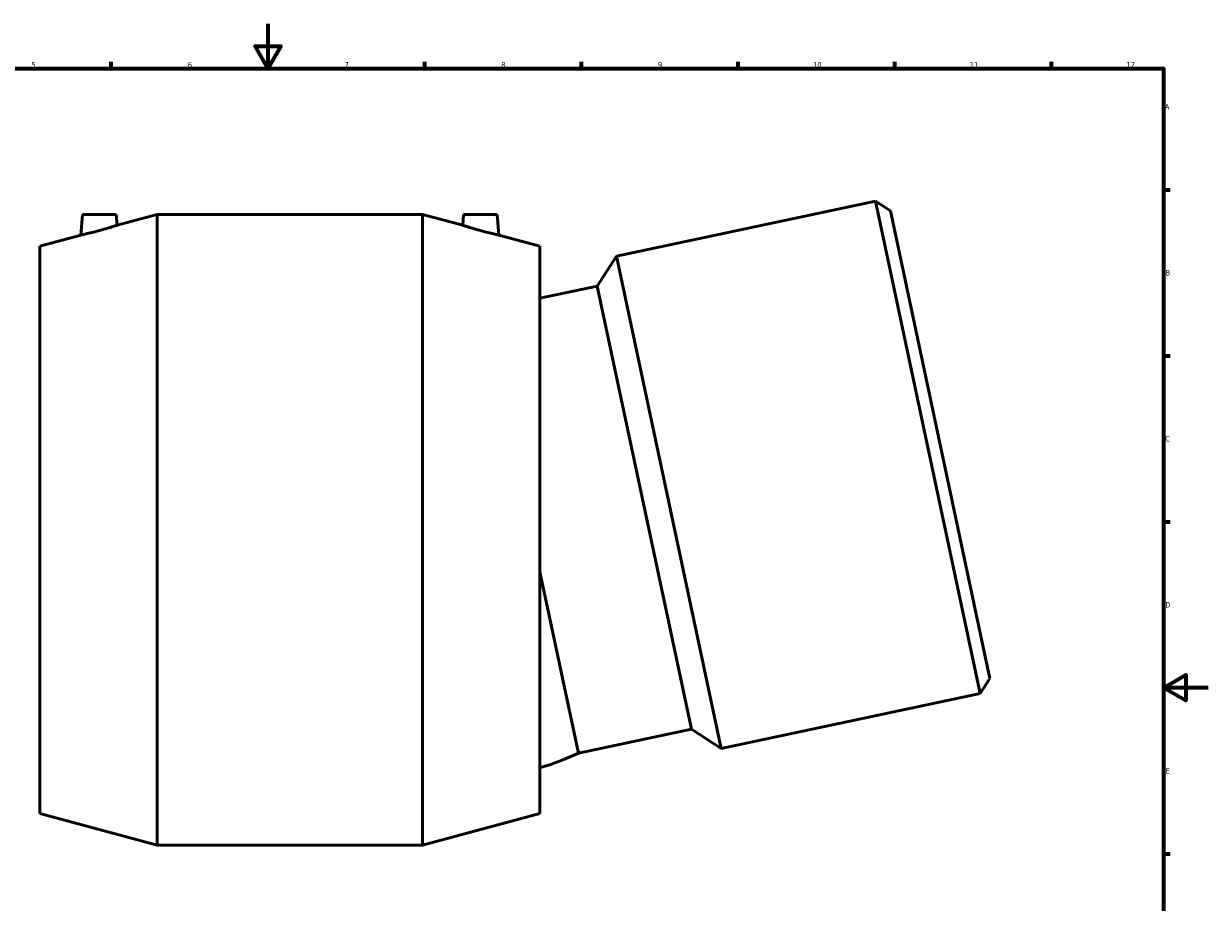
# Model space of a CAD drawing. Header units: millimetres. Extents: x -136 to 1355, y -192 to 1402.
# Tile 3 of 8: x 311 to 841, y 201 to 594. Entities that reach past the tile are written whole.
import ezdxf

# ---------------------------------------------------------------- set-up
doc = ezdxf.new("R2010")
doc.units = ezdxf.units.MM
doc.layers.add('Border (ISO)', color=7, linetype='Continuous', lineweight=70)
doc.layers.add('Visible (ISO)', color=7, linetype='Continuous', lineweight=50)
doc.styles.add('Note Text (ISO)', font='tahoma.ttf')

# ---------------------------------------------------------------- blocks, each defined once
blk = doc.blocks.new('Borders Default Border')
at = {"layer": 'Border (ISO)'}
for p, q in [((350.42, 574), (350.42, 576.9)), ((490.58, 574), (490.58, 576.9)), ((560.67, 574), (560.67, 576.9)), ((630.75, 574), (630.75, 576.9)), ((700.83, 574), (700.83, 576.9)), ((770.92, 574), (770.92, 576.9)), ((821, 519.75), (823.9, 519.75)), ((821, 445.5), (823.9, 445.5)), ((821, 371.25), (823.9, 371.25)), ((821, 222.75), (823.9, 222.75))]:
    blk.add_line(p, q, dxfattribs=at)
at = {"layer": 'Border (ISO)', "flags": 128}
for points in [[(420.5, 594), (420.5, 574), (414.73, 584), (426.27, 584), (420.5, 574)], [(20, 20), (20, 574), (821, 574), (821, 20), (20, 20)], [(841, 297), (821, 297), (831, 302.77), (831, 291.23), (821, 297)]]:
    blk.add_lwpolyline(points, dxfattribs=at)
at = {"layer": 'Border (ISO)', "color": 232, "true_color": 0xca0064, "char_height": 2.5, "attachment_point": 7, "style": 'Note Text (ISO)'}
for s, insert in [('5', (314.64, 574.35)), ('6', (384.66, 574.35)), ('7', (454.77, 574.4)), ('8', (524.81, 574.34)), ('9', (594.88, 574.35)), ('10', (664.29, 574.35)), ('11', (734.37, 574.4)), ('12', (804.46, 574.4)), ('A', (821.59, 555.62)), ('B', (821.89, 481.37)), ('C', (821.73, 407.08)), ('D', (821.73, 332.88)), ('E', (821.94, 258.63))]:
    blk.add_mtext(s, dxfattribs=dict(at, insert=insert))

msp = doc.modelspace()

# ---------------------------------------------------------------- linework, layer by layer
at = {"layer": 'Visible (ISO)'}
for p, q in [((692.172, 514.574), (576.398, 489.966)), ((738.952, 294.491), (692.172, 514.574)), ((698.861, 510.23), (692.172, 514.574)), ((337.594, 508.666), (336.791, 499.487)), ((337.594, 508.666), (352.594, 508.666)), ((352.594, 508.666), (353.016, 503.844)), ((353.016, 503.844), (370.969, 508.666)), ((370.969, 226.666), (370.969, 508.666)), ((370.969, 508.666), (489.619, 508.666)), ((489.619, 226.666), (489.619, 508.666)), ((507.572, 503.844), (489.619, 508.666)), ((507.994, 508.666), (507.572, 503.844)), ((522.994, 508.666), (507.994, 508.666)), ((522.994, 508.666), (523.797, 499.487)), ((698.861, 510.23), (743.296, 301.18)), ((318.469, 494.566), (336.791, 499.487)), ((542.119, 494.566), (523.797, 499.487)), ((318.469, 240.766), (318.469, 494.566)), ((542.119, 240.766), (542.119, 494.566)), ((567.733, 476.623), (576.398, 489.966)), ((576.398, 489.966), (623.179, 269.883)), ((567.733, 476.623), (542.119, 471.178)), ((567.733, 476.623), (609.835, 278.548)), ((542.119, 348.866), (559.346, 267.816)), ((743.296, 301.18), (738.952, 294.491)), ((738.952, 294.491), (623.179, 269.883)), ((609.835, 278.548), (559.346, 267.816)), ((609.835, 278.548), (623.179, 269.883)), ((318.469, 240.766), (370.969, 226.666)), ((542.119, 240.766), (489.619, 226.666)), ((370.969, 226.666), (489.619, 226.666))]:
    msp.add_line(p, q, dxfattribs=at)
msp.add_arc((513.642, 361.613), 104.34, 285.83857, 295.97877, dxfattribs=at)
for points, knots in [([(353.016, 503.844), (353.016, 503.844), (352.807, 503.775), (351.971, 503.505), (351.343, 503.303), (349.888, 502.85), (348.953, 502.566), (346.912, 501.971), (345.806, 501.661), (344.77, 501.383)], [3.7197485, 3.7197485, 3.7197485, 3.7197485, 4.0298396, 4.0298396, 4.3399307, 4.3399307, 4.661741, 4.661741, 4.9835513, 4.9835513, 4.9835513, 4.9835513]), ([(515.817, 501.383), (514.781, 501.661), (513.675, 501.971), (511.635, 502.566), (510.7, 502.85), (509.244, 503.303), (508.617, 503.505), (507.781, 503.775), (507.572, 503.844), (507.572, 503.844)], [0, 0, 0, 0, 0.3218103, 0.3218103, 0.6436206, 0.6436206, 0.9537117, 0.9537117, 1.2638028, 1.2638028, 1.2638028, 1.2638028]), ([(344.77, 501.383), (343.772, 501.115), (342.703, 500.841), (340.73, 500.358), (339.827, 500.149), (338.413, 499.831), (337.802, 499.699), (336.991, 499.528), (336.791, 499.487), (336.791, 499.487)], [0, 0, 0, 0, 0.3102422, 0.3102422, 0.6204845, 0.6204845, 0.9242287, 0.9242287, 1.2279729, 1.2279729, 1.2279729, 1.2279729]), ([(523.797, 499.487), (523.797, 499.487), (523.597, 499.528), (522.786, 499.699), (522.175, 499.831), (520.761, 500.149), (519.858, 500.358), (517.885, 500.841), (516.816, 501.115), (515.817, 501.383)], [3.7555785, 3.7555785, 3.7555785, 3.7555785, 4.0593227, 4.0593227, 4.3630668, 4.3630668, 4.6733091, 4.6733091, 4.9835513, 4.9835513, 4.9835513, 4.9835513])]:
    msp.add_open_spline(points, degree=3, knots=knots, dxfattribs=at)

# ---------------------------------------------------------------- block references
msp.add_blockref('Borders Default Border', (0, 0))

doc.saveas('drawing.dxf')
